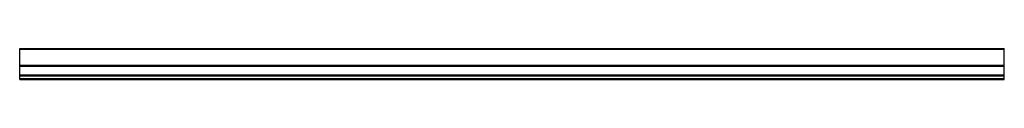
# Model space of a CAD drawing. Header units: millimetres. Extents: x 0 to 2500, y -80 to 0.
import ezdxf

# ---------------------------------------------------------------- set-up
doc = ezdxf.new("R2010")
doc.units = ezdxf.units.MM
doc.header["$LTSCALE"] = 10
doc.linetypes.add('ALLCAD_Strich', pattern=[0.2, 0.15, -0.05])
doc.layers.add('BESCH_KONT_sich_schn_ansi_2d', color=40, linetype='Continuous')

msp = doc.modelspace()

# ---------------------------------------------------------------- linework, layer by layer
at = {"layer": 'BESCH_KONT_sich_schn_ansi_2d', "linetype": 'ALLCAD_Strich', "extrusion": (0, 1, -2e-16)}
for p, q in [((0, 0, 11.5), (2500, 0, 11.5)), ((0, -79.5, 11.5), (0, 0, 11.5)), ((2500, -79.5, 11.5), (2500, 0, 11.5)), ((0, -1, 11.5), (2500, -1, 11.5)), ((0, -2, 11.5), (2500, -2, 11.5)), ((0, -43, 11.5), (2500, -43, 11.5)), ((0, -44.5, 11.5), (2500, -44.5, 11.5)), ((0, -45.5, 11.5), (2500, -45.5, 11.5)), ((2500, -68.5, 11.5), (0, -68.5, 11.5)), ((0, -69.5, 11.5), (2500, -69.5, 11.5)), ((2500, -71, 11.5), (0, -71, 11.5)), ((2500, -77, 11.5), (0, -77, 11.5)), ((0, -78.5, 11.5), (0, -78.5, 11.5)), ((0, -78.5, 11.5), (0, -78.5, 11.5)), ((0, -78.5, 11.5), (0, -78.5, 11.5)), ((0, -78.5, 11.5), (0, -78.5, 11.5)), ((0, -78.5, 11.5), (0, -78.5, 11.5)), ((0, -78.5, 11.5), (0, -78.5, 11.5)), ((0, -78.5, 11.5), (0, -78.5, 11.5)), ((0, -78.5, 11.5), (0, -78.5, 11.5)), ((0, -78.5, 11.5), (0, -78.5, 11.5)), ((0, -78.5, 11.5), (0, -78.5, 11.5)), ((0, -78.5, 11.5), (0, -78.5, 11.5)), ((0, -78.5, 11.5), (0, -78.5, 11.5)), ((0, -78.5, 11.5), (0, -78.5, 11.5)), ((0, -78.5, 11.5), (0, -78.5, 11.5)), ((0, -78.5, 11.5), (0, -78.5, 11.5)), ((0, -78.5, 11.5), (0, -78.5, 11.5)), ((0, -78.5, 11.5), (0, -78.5, 11.5)), ((0, -78.5, 11.5), (0, -78.5, 11.5)), ((0, -78.5, 11.5), (0, -78.5, 11.5)), ((0, -78.5, 11.5), (0, -78.5, 11.5)), ((0, -78.5, 11.5), (0, -78.5, 11.5)), ((0, -78.5, 11.5), (0, -78.5, 11.5)), ((0, -78.5, 11.5), (0, -78.5, 11.5)), ((0, -78.5, 11.5), (0, -78.5, 11.5)), ((0, -78.5, 11.5), (0, -78.5, 11.5)), ((0, -78.5, 11.5), (0, -78.5, 11.5)), ((0, -78.5, 11.5), (0, -78.5, 11.5)), ((0, -78.5, 11.5), (0, -78.5, 11.5)), ((0, -78.5, 11.5), (0, -78.5, 11.5)), ((0, -78.5, 11.5), (0, -78.5, 11.5)), ((0, -78.5, 11.5), (0, -78.5, 11.5)), ((0, -78.5, 11.5), (0, -78.5, 11.5)), ((0, -78.5, 11.5), (0, -78.5, 11.5)), ((0, -78.5, 11.5), (0, -78.5, 11.5)), ((0, -78.5, 11.5), (0, -78.5, 11.5)), ((0, -78.5, 11.5), (0, -78.5, 11.5)), ((0, -78.5, 11.5), (0, -78.5, 11.5)), ((0, -78.5, 11.5), (0, -78.5, 11.5)), ((0, -78.5, 11.5), (0, -78.5, 11.5)), ((0, -78.5, 11.5), (2500, -78.5, 11.5)), ((0, -79.5, 11.5), (2500, -79.5, 11.5))]:
    msp.add_line(p, q, dxfattribs=at)

doc.saveas('drawing.dxf')
